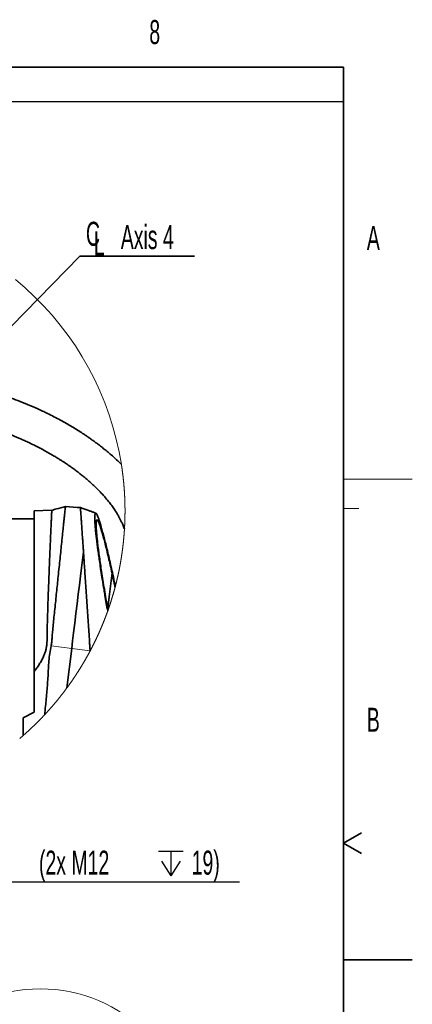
# Model space of a CAD drawing. Header units: millimetres. Extents: x 0 to 12115, y 0 to 8400.
# Tile 123 of 123: x 10777 to 11920, y 5471 to 8338. Entities that reach past the tile are written whole.
import ezdxf

# ---------------------------------------------------------------- set-up
doc = ezdxf.new("R2010")
doc.units = ezdxf.units.MM
doc.header["$LTSCALE"] = 20
doc.layers.add('SVART_TEXT', color=7, linetype='Continuous')
doc.styles.add('SLDTEXTSTYLE0', font='TXT', dxfattribs={"width": 0.605})
doc.dimstyles.new('SLDDIMSTYLE10', dxfattribs={"dimtxt": 70, "dimasz": 70, "dimexe": 0, "dimexo": 0.0625, "dimgap": 17.5, "dimtad": 1, "dimdec": 1, "dimlfac": 0.5, "dimrnd": 1e-09, "dimzin": 12, "dimdsep": 46, "dimtxsty": 'SLDTEXTSTYLE0', "dimsah": 1, "dimcen": 0.09, "dimadec": 0, "dimazin": 3, "dimtfac": 1, "dimtofl": 0, "dimtmove": 0, "dimatfit": 3, "dimfxl": 1, "dimfrac": 2, "dimtolj": 1, "dimtzin": 12, "dimarcsym": 0})
doc.dimstyles.new('SLDDIMSTYLE6', dxfattribs={"dimtxt": 0.18, "dimasz": 70, "dimexe": 0, "dimexo": 0.0625, "dimgap": 0, "dimtad": 0, "dimtih": 1, "dimtoh": 1, "dimdec": 0, "dimrnd": 1e-09, "dimzin": 0, "dimdsep": 46, "dimtxsty": 'Standard', "dimsah": 1, "dimcen": 0.09, "dimadec": 0, "dimazin": 0, "dimtfac": 70, "dimtdec": 0, "dimtofl": 0, "dimtmove": 0, "dimatfit": 3, "dimfxl": 1, "dimfrac": 2, "dimtolj": 1, "dimtzin": 0, "dimarcsym": 0})

# ---------------------------------------------------------------- blocks, each defined once
blk = doc.blocks.new('SW_SYMBOL_HOLE_DEPTH')
at = {"layer": 'SVART_TEXT', "color": 0}
for p, q in [((0, 17500), (16000, 17500)), ((8000, 17500), (8000, 1500)), ((2000, 11100), (8000, 1500)), ((14000, 11100), (8000, 1500))]:
    blk.add_line(p, q, dxfattribs=at)
blk = doc.blocks.new('_D_74')
at = {"layer": 'SVART_TEXT'}
for p, q in [((10269.8, 6948.7), (10269.8, 5798)), ((10466.8, 6223.6), (10466.8, 5798)), ((10269.8, 5828), (10466.8, 5828)), ((10466.8, 5828), (11416.5, 5828))]:
    blk.add_line(p, q, dxfattribs=at)
for points in [[(10269.8, 5828), (10339.8, 5818), (10339.8, 5838)], [(10466.8, 5828), (10396.8, 5838), (10396.8, 5818)]]:
    blk.add_solid(points, dxfattribs=at)
at = {"layer": 'SVART_TEXT', "xscale": 0.0045117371, "yscale": 0.0045117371, "zscale": 0.0045117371}
blk.add_blockref('SW_SYMBOL_HOLE_DEPTH', (11180.9, 5838.1), dxfattribs=at)
at = {"layer": 'SVART_TEXT', "char_height": 70, "attachment_point": 1, "style": 'SLDTEXTSTYLE0'}
for s, insert in [('98,5', (10619.6, 5918.4)), ('(2x M12', (10833, 5918.4)), ('19)', (11277.6, 5918.4))]:
    blk.add_mtext(s, dxfattribs=dict(at, insert=insert))
blk = doc.blocks.new('SW_SYMBOL_MOD_CL')
at = {"layer": 'SVART_TEXT', "color": 0, "char_height": 15515, "attachment_point": 5, "style": 'SLDTEXTSTYLE0'}
for s, insert in [('C', (8000, 12000)), ('L', (12000, 6000))]:
    blk.add_mtext(s, dxfattribs=dict(at, insert=insert))
blk = doc.blocks.new('SW_NOTE_0_13')
at = {"layer": 'SVART_TEXT', "color": 0}
for p, q in [((0, 0), (333.3, 0)), ((333.3, 0), (0, 0)), ((0, 0), (333.3, 0)), ((333.3, 0), (0, 0)), ((0, 0), (333.3, 0)), ((333.3, 0), (0, 0))]:
    blk.add_line(p, q, dxfattribs=at)
at = {"layer": 'SVART_TEXT', "color": 0, "xscale": 0.0045117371, "yscale": 0.0045117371, "zscale": 0.0045117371}
blk.add_blockref('SW_SYMBOL_MOD_CL', (1.9, 10.6), dxfattribs=at)
at = {"layer": 'SVART_TEXT', "color": 0, "insert": (119, 90.7), "char_height": 70, "attachment_point": 1, "style": 'SLDTEXTSTYLE0'}
blk.add_mtext('Axis 4', dxfattribs=at)

msp = doc.modelspace()

# ---------------------------------------------------------------- linework, layer by layer
at = {"color": 7, "linetype": 'Continuous', "lineweight": 35}
for p, q in [((11720, 8200), (400, 8200)), ((11720, 8200), (11720, 200)), ((10818.829399, 6884.659733), (10743.829411, 6884.659733)), ((10870.263618, 6909.455861), (10818.829399, 6907.659734)), ((10818.829399, 6440.372313), (10818.829399, 6907.659734)), ((10962.577087, 6787.775005), (10962.578458, 6787.785853)), ((11033.051175, 6622.59909), (11033.84344, 6618.18179)), ((10914.212269, 6392.219628), (10928.208691, 6506.690229)), ((10818.829399, 6440.372313), (10818.829399, 6321.904982)), ((10818.829399, 6321.904982), (10786.829394, 6305.463518)), ((10786.829394, 6305.463518), (10786.829394, 6253.500189)), ((11720, 5940), (11771.961524, 5970)), ((11720, 5940), (11771.961524, 5910)), ((11720, 5600), (11920, 5600))]:
    msp.add_line(p, q, dxfattribs=at)
at = {"color": 7, "linetype": 'Continuous', "lineweight": 25}
msp.add_line((8760, 8100), (11720, 8100), dxfattribs=at)
at = {"color": 7, "linetype": 'Continuous', "lineweight": 18}
for p, q in [((11720, 7000), (11920, 7000)), ((11720, 6915), (11764, 6915))]:
    msp.add_line(p, q, dxfattribs=at)
at = {"color": 8, "linetype": 'Continuous', "lineweight": 18}
for p, q in [((10928.208691, 6506.690229), (10868.319136, 6514.41368)), ((10982.197148, 6500.449742), (10928.208691, 6506.690229))]:
    msp.add_line(p, q, dxfattribs=at)
at = {"color": 7, "linetype": 'Continuous', "lineweight": 18, "flags": 128}
for points in [[(11083.489996, 6907.370294), (11083.490175, 6907.881821), (11083.489758, 6908.716167), (11083.488566, 6909.550394), (11083.486599, 6910.38474), (11083.483797, 6911.218966), (11083.480161, 6912.053312), (11083.475751, 6912.887539), (11083.470565, 6913.721884), (11083.464545, 6914.556111), (11083.45775, 6915.390338), (11083.45018, 6916.224683), (11083.441776, 6917.05891), (11083.432597, 6917.893137), (11083.422583, 6918.727363), (11083.411795, 6919.56159), (11083.400172, 6920.395817), (11083.387774, 6921.230043), (11083.374602, 6922.064151), (11083.360594, 6922.898377), (11083.345753, 6923.732485), (11083.330196, 6924.566711), (11083.313805, 6925.400819), (11083.296579, 6926.234926), (11083.278578, 6927.069033), (11083.259803, 6927.903141), (11083.240193, 6928.737129), (11083.219808, 6929.571236), (11083.198589, 6930.405225), (11083.176595, 6931.239213), (11083.153766, 6932.073201), (11083.130222, 6932.907189), (11083.105785, 6933.741058), (11083.080631, 6934.575046), (11083.054584, 6935.408915), (11083.027822, 6936.242784), (11083.000225, 6937.076653), (11082.971853, 6937.910403), (11082.942647, 6938.744153), (11082.912666, 6939.578022), (11082.88185, 6940.411652), (11082.850259, 6941.245402), (11082.817835, 6942.079033), (11082.784694, 6942.912663), (11082.75066, 6943.746294), (11082.715911, 6944.579805), (11082.680327, 6945.413436), (11082.643908, 6946.246828), (11082.606715, 6947.080339), (11082.568747, 6947.913731), (11082.529944, 6948.747123), (11082.490367, 6949.580516), (11082.449955, 6950.413789), (11082.408768, 6951.247061), (11082.366806, 6952.080334), (11082.32401, 6952.913488), (11082.280439, 6953.746642), (11082.236093, 6954.579796), (11082.190913, 6955.41283), (11082.144898, 6956.245865), (11082.098168, 6957.078899), (11082.050544, 6957.911814), (11082.002205, 6958.74473), (11081.953031, 6959.577526), (11081.903082, 6960.410322), (11081.852299, 6961.243118), (11081.800741, 6962.075795), (11081.748348, 6962.908472), (11081.695181, 6963.741029), (11081.641239, 6964.573587), (11081.586462, 6965.406026), (11081.530911, 6966.238464), (11081.474525, 6967.070903), (11081.417423, 6967.903222), (11081.359428, 6968.735541), (11081.300718, 6969.567741), (11081.241172, 6970.399941), (11081.180793, 6971.232022), (11081.119639, 6972.064103), (11081.057709, 6972.896064), (11080.994946, 6973.728026), (11080.931407, 6974.559869), (11080.867094, 6975.391711), (11080.801946, 6976.223434), (11080.736023, 6977.055038), (11080.669326, 6977.886761), (11080.601793, 6978.718246), (11080.533427, 6979.549731), (11080.464345, 6980.381216), (11080.394429, 6981.212581), (11080.323678, 6982.043828), (11080.252212, 6982.875074), (11080.179852, 6983.706201), (11080.106777, 6984.537328), (11080.032867, 6985.368336), (11079.958182, 6986.199225), (11079.882663, 6987.030114), (11079.806369, 6987.860883), (11079.729301, 6988.691653), (11079.651397, 6989.522303), (11079.572719, 6990.352834), (11079.493266, 6991.183366), (11079.412979, 6992.013777), (11079.331916, 6992.84407), (11079.25002, 6993.674363), (11079.167348, 6994.504536), (11079.083902, 6995.33471), (11078.999621, 6996.164764), (11078.914565, 6996.994699), (11078.828734, 6997.824515), (11078.742069, 6998.654331), (11078.654689, 6999.484028), (11078.566414, 7000.313605), (11078.477365, 7001.143182), (11078.387541, 7001.972641), (11078.296941, 7002.80198), (11078.205508, 7003.6312), (11078.1133, 7004.460419), (11078.020316, 7005.28952), (11077.926499, 7006.118501), (11077.831906, 7006.947364), (11077.736539, 7007.776226), (11077.640337, 7008.604969), (11077.54336, 7009.433593), (11077.445608, 7010.262097), (11077.347022, 7011.090602), (11077.247661, 7011.918987), (11077.147466, 7012.747253), (11077.046555, 7013.5754), (11076.94481, 7014.403428), (11076.84223, 7015.231336), (11076.738936, 7016.059245), (11076.634806, 7016.887034), (11076.529902, 7017.714704), (11076.424164, 7018.542255), (11076.31765, 7019.369687), (11076.210362, 7020.197118), (11076.102239, 7021.024312), (11075.993341, 7021.851505), (11075.883669, 7022.678579), (11075.773221, 7023.505534), (11075.661939, 7024.33237), (11075.549883, 7025.159086), (11075.437051, 7025.985683), (11075.323385, 7026.81228), (11075.208944, 7027.638639), (11075.093728, 7028.464879), (11074.977678, 7029.291118), (11074.860853, 7030.117239), (11074.743253, 7030.943121), (11074.624878, 7031.769003), (11074.505669, 7032.594765), (11074.385685, 7033.420409), (11074.264926, 7034.245814), (11074.143332, 7035.071219), (11074.021023, 7035.896624), (11073.89788, 7036.721791), (11073.773903, 7037.546719), (11073.64921, 7038.371648), (11073.523682, 7039.196337), (11073.39732, 7040.021027), (11073.270243, 7040.845717), (11073.142332, 7041.670169), (11073.013645, 7042.494382), (11072.92543, 7043.056573), (11066.34019, 7079.779471), (11058.186632, 7116.186227), (11048.479837, 7152.209843), (11037.237567, 7187.78428), (11024.480563, 7222.844208), (11010.232192, 7257.32478), (10994.518739, 7291.162814), (10977.369052, 7324.296321), (10958.814722, 7356.663789), (10938.889784, 7388.206328), (10917.630893, 7418.865527), (10895.077211, 7448.585356), (10871.270162, 7477.310742), (10846.253437, 7504.989232), (10820.073199, 7531.569804), (10792.777461, 7557.003344), (10764.416468, 7581.2436)], [(10776.812774, 6244.856919), (10777.448308, 6245.397414), (10778.083277, 6245.938624), (10778.717768, 6246.480311), (10779.351723, 6247.022713), (10779.985142, 6247.565592), (10780.618083, 6248.109187), (10781.250459, 6248.653377), (10781.882328, 6249.198164), (10782.51369, 6249.743546), (10783.144516, 6250.289525), (10783.774805, 6250.836099), (10784.404588, 6251.383389), (10785.033834, 6251.931156), (10785.662544, 6252.479519), (10786.290747, 6253.028597), (10786.829394, 6253.500189), (10787.456614, 6254.05022), (10788.083297, 6254.600967), (10788.709474, 6255.15231), (10789.335114, 6255.704249), (10789.960217, 6256.256784), (10790.584785, 6256.809915), (10791.208845, 6257.363642), (10791.83234, 6257.917966), (10792.455327, 6258.472885), (10793.077779, 6259.0284), (10793.699694, 6259.584511), (10794.321072, 6260.141219), (10794.941914, 6260.698522), (10795.562249, 6261.256422), (10796.182018, 6261.814917), (10796.801251, 6262.374009), (10797.419977, 6262.933696), (10798.038137, 6263.49398), (10798.65576, 6264.05486), (10799.272847, 6264.616336), (10799.889427, 6265.178407), (10800.505441, 6265.741075), (10801.120919, 6266.30422), (10801.73583, 6266.86808), (10802.350235, 6267.432536), (10802.964103, 6267.997469), (10803.577405, 6268.563117), (10804.190171, 6269.129242), (10804.8024, 6269.696082), (10805.414063, 6270.263399), (10806.025219, 6270.831312), (10806.635809, 6271.399821), (10807.245862, 6271.968926), (10807.85535, 6272.538627), (10808.464301, 6273.108925), (10809.072715, 6273.679818), (10809.680563, 6274.251307), (10810.287875, 6274.823273), (10810.89465, 6275.395955), (10811.500859, 6275.969113), (10812.106532, 6276.542867), (10812.711638, 6277.117218), (10813.316208, 6277.692164), (10813.920212, 6278.267707), (10814.523679, 6278.843726), (10815.12658, 6279.42046), (10815.728915, 6279.997672), (10816.330713, 6280.575479), (10816.931975, 6281.153883), (10817.53267, 6281.732882), (10818.1328, 6282.312478), (10818.732363, 6282.89255), (10819.33139, 6283.473338), (10819.92985, 6284.054602), (10820.527774, 6284.636463), (10821.125102, 6285.2188), (10821.721893, 6285.801853), (10822.318119, 6286.385382), (10822.913808, 6286.969508), (10823.5089, 6287.554229), (10824.103457, 6288.139547), (10824.697447, 6288.725461), (10825.290871, 6289.311851), (10825.883728, 6289.898838), (10826.47602, 6290.48642), (10827.067774, 6291.07448), (10827.658933, 6291.663254), (10828.249556, 6292.252506), (10828.839582, 6292.842234), (10829.429072, 6293.432678), (10830.017966, 6294.023598), (10830.606323, 6294.615115), (10831.194085, 6295.207227), (10831.78131, 6295.799936), (10832.367939, 6296.393121), (10832.954031, 6296.986903), (10833.539528, 6297.581161), (10834.124428, 6298.176135), (10834.708792, 6298.771585), (10835.29256, 6299.367632), (10835.875791, 6299.964155), (10836.458427, 6300.561274), (10837.040526, 6301.15899), (10837.622029, 6301.757301), (10838.202935, 6302.356089), (10838.783306, 6302.955474), (10839.36308, 6303.555335), (10839.942259, 6304.155792), (10840.5209, 6304.756845), (10841.098946, 6305.358494), (10841.676396, 6305.960621), (10842.253309, 6306.563224), (10842.829567, 6307.166542), (10843.405348, 6307.770337), (10843.980473, 6308.374728), (10844.555062, 6308.979596), (10845.129055, 6309.58506), (10845.702451, 6310.191001), (10846.275312, 6310.797657), (10846.847576, 6311.40467), (10847.419244, 6312.012399), (10847.990316, 6312.620605), (10848.560792, 6313.229288), (10849.130732, 6313.838566), (10849.583608, 6314.323629), (10850.152475, 6314.933861), (10850.720805, 6315.54469), (10851.288479, 6316.156114), (10851.855558, 6316.768016), (10852.4221, 6317.380394), (10852.988046, 6317.993487), (10853.553396, 6318.606938), (10854.11815, 6319.221104), (10854.682308, 6319.835628), (10855.24593, 6320.450867), (10855.808896, 6321.066583), (10856.371266, 6321.682776), (10856.933099, 6322.299565), (10857.494336, 6322.916831), (10858.054918, 6323.534692), (10858.614963, 6324.15315), (10859.174412, 6324.772085), (10859.733266, 6325.391496), (10860.291523, 6326.011504), (10860.849184, 6326.632107), (10861.406249, 6327.253069), (10861.962658, 6327.874745), (10862.518531, 6328.496898), (10863.073808, 6329.119528), (10863.628489, 6329.742755), (10864.182573, 6330.366458), (10864.736062, 6330.990757), (10865.288955, 6331.615533), (10865.841192, 6332.240905), (10866.392893, 6332.866753), (10866.943997, 6333.493079), (10867.494446, 6334.120001), (10868.044299, 6334.747399), (10868.593615, 6335.375394), (10869.142276, 6336.003865), (10869.690341, 6336.632932), (10870.237809, 6337.262477), (10870.784682, 6337.892498), (10871.330899, 6338.523115), (10871.876579, 6339.154209), (10872.421604, 6339.785899), (10872.966093, 6340.418066), (10873.509926, 6341.050709), (10874.053162, 6341.683949), (10874.595743, 6342.317666), (10875.137788, 6342.951859), (10875.679177, 6343.586649), (10876.21997, 6344.221915), (10876.760167, 6344.857777), (10877.299708, 6345.494116), (10877.838713, 6346.130933), (10878.377062, 6346.768225), (10878.914815, 6347.406114), (10879.451913, 6348.04448), (10879.988474, 6348.683442), (10880.524379, 6349.32288), (10881.059629, 6349.962796), (10881.594342, 6350.603188), (10882.1284, 6351.244177), (10882.661861, 6351.885642), (10883.194667, 6352.527584), (10883.726877, 6353.170122), (10884.258491, 6353.813018), (10884.789509, 6354.456629), (10885.319871, 6355.100597), (10885.849577, 6355.745162), (10886.378747, 6356.390203), (10886.907262, 6357.035721), (10887.43512, 6357.681717), (10887.962443, 6358.328308), (10888.48905, 6358.975376), (10889.01512, 6359.622921), (10889.540535, 6360.270942), (10890.065294, 6360.91956), (10890.589458, 6361.568536), (10891.113025, 6362.218107), (10891.635936, 6362.868274), (10892.158252, 6363.518799), (10892.679912, 6364.169921), (10893.200976, 6364.821519), (10893.721384, 6365.473593), (10894.241196, 6366.126145), (10894.760352, 6366.779174), (10895.278913, 6367.432798), (10895.796817, 6368.08678), (10896.314126, 6368.741358), (10896.830779, 6369.396414), (10897.346836, 6370.051945), (10897.862238, 6370.708073), (10898.377043, 6371.364559), (10898.891193, 6372.02164), (10899.404687, 6372.679199), (10899.917585, 6373.337115), (10900.429827, 6373.995627), (10900.941473, 6374.654735), (10901.452464, 6375.314201), (10901.962799, 6375.974144), (10902.472538, 6376.634682), (10902.981621, 6377.295579), (10903.490108, 6377.957071), (10903.99794, 6378.618921), (10904.505116, 6379.281367), (10905.011636, 6379.94429), (10905.51756, 6380.60769), (10906.022888, 6381.271566), (10906.527501, 6381.935919), (10907.031518, 6382.60075), (10907.534879, 6383.266057), (10908.037645, 6383.93196), (10908.539694, 6384.598221), (10909.041148, 6385.264958), (10909.542006, 6385.932292), (10910.042149, 6386.599983), (10910.541695, 6387.268151), (10911.040586, 6387.936915), (10911.538821, 6388.606037), (10912.036461, 6389.275755), (10912.533444, 6389.94583), (10913.029772, 6390.616382), (10913.525444, 6391.287531), (10914.020461, 6391.959037), (10914.212269, 6392.219628), (10914.706451, 6392.891849), (10915.199917, 6393.564547), (10915.692788, 6394.237722), (10916.185003, 6394.911374), (10916.676563, 6395.585383), (10917.167467, 6396.259988), (10917.657715, 6396.935071), (10918.147367, 6397.610511), (10918.636304, 6398.286546), (10919.124645, 6398.96294), (10919.61233, 6399.639929), (10920.09936, 6400.317277), (10920.585734, 6400.995101), (10921.071452, 6401.673402), (10921.556514, 6402.352179), (10922.040981, 6403.031434), (10922.524732, 6403.711165), (10923.007828, 6404.391373), (10923.490328, 6405.072058), (10923.972112, 6405.753101), (10924.4533, 6406.434621), (10924.933833, 6407.116736), (10925.41365, 6407.799209), (10925.892872, 6408.482159), (10926.371437, 6409.165467), (10926.849288, 6409.849371), (10927.326542, 6410.533751), (10927.803081, 6411.218489), (10928.279024, 6411.903704), (10928.754312, 6412.589396), (10929.228884, 6413.275565), (10929.70286, 6413.962091), (10930.176121, 6414.649213), (10930.648786, 6415.336693), (10931.120735, 6416.02465), (10931.592029, 6416.713084), (10932.062668, 6417.401994), (10932.53265, 6418.091263), (10933.001977, 6418.781007), (10933.470648, 6419.471229), (10933.938664, 6420.161928), (10934.406024, 6420.852984), (10934.872669, 6421.544636), (10935.338718, 6422.236646), (10935.804051, 6422.929014), (10936.268729, 6423.621978), (10936.732751, 6424.315299), (10937.196118, 6425.009097), (10937.658828, 6425.703372), (10938.120824, 6426.398004), (10938.582224, 6427.093114), (10939.042908, 6427.7887), (10939.502937, 6428.484644), (10939.96225, 6429.181184), (10940.420967, 6429.877962), (10940.878969, 6430.575336), (10941.336316, 6431.273068), (10941.793007, 6431.971277), (10942.249042, 6432.669963), (10942.704362, 6433.369006), (10943.159085, 6434.068526), (10943.613034, 6434.768523), (10944.066387, 6435.468877), (10944.519025, 6436.169709), (10944.971007, 6436.870898), (10945.422333, 6437.572564), (10945.873004, 6438.274707), (10946.32296, 6438.977326), (10946.772259, 6439.680303), (10947.220844, 6440.383638), (10947.668832, 6441.08745), (10948.116106, 6441.791738), (10948.562664, 6442.496504), (10949.008566, 6443.201626), (10949.453813, 6443.907107), (10949.898404, 6444.613184), (10950.34228, 6445.319499), (10950.7855, 6446.02641), (10951.228005, 6446.733559), (10951.669913, 6447.441305), (10952.111047, 6448.149408), (10952.551585, 6448.857869), (10952.991348, 6449.566926), (10953.430515, 6450.276221), (10953.868967, 6450.985993), (10954.306763, 6451.696242), (10954.743844, 6452.406849), (10955.180269, 6453.117932), (10955.615979, 6453.829373), (10956.051034, 6454.541291), (10956.485373, 6455.253566), (10956.919056, 6455.966319), (10957.352084, 6456.679429), (10957.784396, 6457.393016), (10958.215994, 6458.10696), (10958.646935, 6458.821262), (10959.077221, 6459.536041), (10959.506792, 6460.251297), (10959.935707, 6460.96691), (10960.363907, 6461.682881), (10960.791391, 6462.399329), (10961.21822, 6463.116254), (10961.644334, 6463.833417), (10962.069791, 6464.551057), (10962.494594, 6465.269173), (10962.918681, 6465.987648), (10963.342053, 6466.70648), (10963.764709, 6467.425789), (10964.18677, 6468.145455), (10964.608055, 6468.865598), (10965.028685, 6469.586099), (10965.4486, 6470.306958), (10965.867859, 6471.028293), (10966.286403, 6471.749986), (10966.704291, 6472.472156), (10967.121464, 6473.194684), (10967.537922, 6473.917569), (10967.953664, 6474.640812), (10968.368751, 6475.364531), (10968.783182, 6476.088608), (10969.196838, 6476.813163), (10969.609839, 6477.538074), (10970.022184, 6478.263344), (10970.433813, 6478.98897), (10970.844728, 6479.715074), (10971.254927, 6480.441536), (10971.66447, 6481.168474), (10972.073239, 6481.895651), (10972.481412, 6482.623304), (10972.888809, 6483.351434), (10973.295551, 6484.079803), (10973.701578, 6484.808649), (10974.106949, 6485.537852), (10974.511546, 6486.267413), (10974.915486, 6486.997451), (10975.318712, 6487.727846), (10975.721282, 6488.458599), (10976.123077, 6489.189709), (10976.524216, 6489.921297), (10976.92464, 6490.653242), (10977.324349, 6491.385544), (10977.723402, 6492.118205), (10978.12174, 6492.851223), (10978.519362, 6493.584717), (10978.916269, 6494.318451), (10979.312462, 6495.052661), (10979.707998, 6495.787348), (10980.10276, 6496.522273), (10980.496865, 6497.257556), (10980.890256, 6497.993315), (10981.282991, 6498.729433), (10981.674951, 6499.465908), (10982.066196, 6500.20274), (10982.197148, 6500.449742), (10982.587498, 6501.187051), (10982.977134, 6501.924838), (10983.365995, 6502.662862), (10983.754259, 6503.401364), (10984.141749, 6504.140223), (10984.528524, 6504.87944), (10984.914583, 6505.619014), (10985.299987, 6506.358947), (10985.684615, 6507.099236), (10986.068588, 6507.840003), (10986.451846, 6508.581008), (10986.834389, 6509.322489), (10987.216216, 6510.06421), (10987.597328, 6510.806407), (10987.977725, 6511.548961), (10988.357407, 6512.291874), (10988.736373, 6513.035024), (10989.114624, 6513.778652), (10989.49216, 6514.522637), (10989.868981, 6515.26698), (10990.245145, 6516.01168), (10990.620536, 6516.756738), (10990.99521, 6517.502154), (10991.36917, 6518.247927), (10991.742474, 6518.994058), (10992.115003, 6519.740547), (10992.486817, 6520.487393), (10992.857915, 6521.234597), (10993.228358, 6521.982278), (10993.598026, 6522.730197), (10993.966979, 6523.478354), (10994.335216, 6524.226988), (10994.702738, 6524.97598), (10995.069545, 6525.72533), (10995.435637, 6526.475037), (10995.801014, 6527.225102), (10996.165675, 6527.975405), (10996.529621, 6528.726186), (10996.892792, 6529.477204), (10997.255307, 6530.228699), (10997.617048, 6530.980433), (10997.978133, 6531.732644), (10998.338443, 6532.485093), (10998.698038, 6533.237899), (10999.056917, 6533.991064), (10999.415082, 6534.744586), (10999.772531, 6535.498346), (11000.129265, 6536.252583), (11000.485223, 6537.007059), (11000.840527, 6537.762011), (11001.195055, 6538.517202), (11001.548868, 6539.272751), (11001.901966, 6540.028657), (11002.254349, 6540.784801), (11002.605957, 6541.541423), (11002.956909, 6542.298282), (11003.307086, 6543.0555), (11003.656548, 6543.813075), (11004.005295, 6544.571007), (11004.353326, 6545.329298), (11004.700583, 6546.087826), (11005.047184, 6546.846713), (11005.39301, 6547.605957), (11005.738121, 6548.365558), (11006.082457, 6549.125518), (11006.426138, 6549.885715), (11006.769043, 6550.64627), (11007.111233, 6551.407183), (11007.452649, 6552.168335), (11007.793409, 6552.929963), (11008.133393, 6553.691829), (11008.472663, 6554.453934), (11008.811217, 6555.216516), (11009.148997, 6555.979336), (11009.486061, 6556.742514), (11009.82241, 6557.50605), (11010.158044, 6558.269824), (11010.492903, 6559.033955), (11010.827047, 6559.798444), (11011.160475, 6560.563172), (11011.493128, 6561.328257), (11011.825067, 6562.0937), (11012.15629, 6562.859381), (11012.486738, 6563.625539), (11012.816471, 6564.391817), (11013.145488, 6565.158571), (11013.473731, 6565.925564), (11013.801318, 6566.692795), (11014.128071, 6567.460502), (11014.454168, 6568.228449), (11014.77949, 6568.996633), (11015.104037, 6569.765176), (11015.427929, 6570.534075), (11015.751046, 6571.303333), (11016.073388, 6572.07271), (11016.395014, 6572.842563), (11016.715926, 6573.612655), (11017.036062, 6574.383105), (11017.355484, 6575.153793), (11017.67419, 6575.924839), (11017.992121, 6576.696242), (11018.309337, 6577.467765), (11018.625778, 6578.239764), (11018.941504, 6579.012002), (11019.256514, 6579.784597), (11019.57075, 6580.557431), (11019.88427, 6581.330622), (11020.197016, 6582.104052), (11020.509046, 6582.877721), (11020.820302, 6583.651866), (11021.130842, 6584.42613), (11021.440607, 6585.200752), (11021.749657, 6585.975732), (11022.057933, 6586.75095), (11022.365493, 6587.526525), (11022.672337, 6588.302339), (11022.978407, 6589.078511), (11023.283762, 6589.854921), (11023.588341, 6590.63157), (11023.892146, 6591.408576), (11024.195236, 6592.185939), (11024.49761, 6592.963422), (11024.79921, 6593.741382), (11025.100034, 6594.519461), (11025.400144, 6595.297898), (11025.699538, 6596.076692), (11025.998157, 6596.855725), (11026.296002, 6597.634996), (11026.593131, 6598.414625), (11026.889485, 6599.194492), (11027.185124, 6599.974598), (11027.479988, 6600.755061), (11027.774137, 6601.535762), (11028.067511, 6602.316822), (11028.36011, 6603.098119), (11028.651994, 6603.879656), (11028.943163, 6604.661549), (11029.233557, 6605.443681), (11029.523176, 6606.226052), (11029.81202, 6607.00878), (11030.100149, 6607.791747), (11030.387562, 6608.574952), (11030.674201, 6609.358395), (11030.960065, 6610.142196), (11031.245154, 6610.926236), (11031.529528, 6611.710633), (11031.813186, 6612.495269), (11032.09607, 6613.280142), (11032.378179, 6614.065255), (11032.659513, 6614.850606), (11032.940131, 6615.636314), (11033.022803, 6615.868295), (11033.302468, 6616.654361), (11033.581299, 6617.440666), (11033.84344, 6618.18179), (11034.12084, 6618.968571), (11034.397525, 6619.75571), (11034.673434, 6620.543088), (11034.948569, 6621.330703), (11035.22293, 6622.118558), (11035.496575, 6622.90665), (11035.769445, 6623.6951), (11036.041599, 6624.483789), (11036.312979, 6625.272716), (11036.583584, 6626.061882), (11036.853415, 6626.851286), (11037.12253, 6627.641047), (11037.39087, 6628.430928), (11037.658495, 6629.221166), (11037.925285, 6630.011643), (11038.19136, 6630.802358), (11038.45666, 6631.593431), (11038.721245, 6632.384623), (11038.985056, 6633.176054), (11039.248091, 6633.967842), (11039.510351, 6634.759868), (11039.771837, 6635.552133), (11040.032607, 6636.344637), (11040.292603, 6637.137378), (11040.551823, 6637.930359), (11040.810329, 6638.723577), (11041.068, 6639.517034), (11041.324955, 6640.310849), (11041.581196, 6641.104783), (11041.836601, 6641.899074), (11042.091292, 6642.693485), (11042.345208, 6643.488253), (11042.598349, 6644.283141), (11042.850715, 6645.078386), (11043.102306, 6645.87387), (11043.353182, 6646.669472), (11043.603283, 6647.465433), (11043.852609, 6648.261632), (11044.101161, 6649.05795), (11044.348997, 6649.854625), (11044.595998, 6650.65154), (11044.842285, 6651.448692), (11045.087796, 6652.245964), (11045.332533, 6653.043593), (11045.576554, 6653.841342), (11045.819741, 6654.639448), (11046.062213, 6655.437792), (11046.30391, 6656.236256), (11046.544772, 6657.034959), (11046.784979, 6657.834018), (11047.024351, 6658.633197), (11047.262949, 6659.432615), (11047.500831, 6660.232271), (11047.737878, 6661.032165), (11047.974211, 6661.832298), (11048.209768, 6662.632669), (11048.444551, 6663.433279), (11048.678559, 6664.234008), (11048.911792, 6665.035094), (11049.14431, 6665.8363), (11049.375993, 6666.637744), (11049.606961, 6667.439545), (11049.837154, 6668.241347), (11050.066513, 6669.043506), (11050.295156, 6669.845904), (11050.523025, 6670.648421), (11050.750118, 6671.451296), (11050.976437, 6672.254289), (11051.202041, 6673.057522), (11051.42681, 6673.860873), (11051.650804, 6674.664582), (11051.874083, 6675.46841), (11052.096528, 6676.272477), (11052.318257, 6677.076782), (11052.539211, 6677.881325), (11052.759331, 6678.686107), (11052.978736, 6679.491008), (11053.197366, 6680.296148), (11053.415221, 6681.101526), (11053.632241, 6681.907023), (11053.848547, 6682.712759), (11054.064077, 6683.518733), (11054.278833, 6684.324945), (11054.492813, 6685.131396), (11054.56869, 6685.418094), (11054.781657, 6686.224664), (11054.99379, 6687.031592), (11055.205208, 6687.838639), (11055.270356, 6688.088025), (11055.480701, 6688.89531), (11055.69033, 6689.702834), (11055.899125, 6690.510596), (11056.107205, 6691.318597), (11056.31445, 6692.126716), (11056.520921, 6692.935075), (11056.726676, 6693.743552), (11056.931597, 6694.552268), (11057.135802, 6695.361222), (11057.339173, 6696.170295), (11057.541829, 6696.979607), (11057.743651, 6697.789158), (11057.944757, 6698.598827), (11058.145028, 6699.408735), (11058.344525, 6700.218881), (11058.543247, 6701.029147), (11058.741254, 6701.839532), (11058.938426, 6702.650274), (11059.134823, 6703.461016), (11059.330445, 6704.272116), (11059.525293, 6705.083336), (11059.719366, 6705.894674), (11059.912664, 6706.70637), (11060.105187, 6707.518066), (11060.296935, 6708.33012), (11060.487908, 6709.142173), (11060.678047, 6709.954585), (11060.86747, 6710.766996), (11061.056119, 6711.579765), (11061.243933, 6712.392653), (11061.431032, 6713.205661), (11061.617297, 6714.018906), (11061.802787, 6714.832271), (11061.987501, 6715.645875), (11062.171441, 6716.459597), (11062.354606, 6717.273558), (11062.536997, 6718.087639), (11062.718612, 6718.901957), (11062.899452, 6719.716395), (11063.079458, 6720.531071), (11063.258749, 6721.345867), (11063.437205, 6722.160901), (11063.614887, 6722.976054), (11063.791794, 6723.791326), (11063.967985, 6724.606837), (11064.143282, 6725.422467), (11064.317864, 6726.238335), (11064.491671, 6727.054323), (11064.664644, 6727.87043), (11064.836901, 6728.686775), (11065.008324, 6729.503239), (11065.178972, 6730.319942), (11065.348846, 6731.136764), (11065.517944, 6731.953705), (11065.686268, 6732.770885), (11065.853757, 6733.588184), (11066.02053, 6734.405602), (11066.18647, 6735.223259), (11066.351634, 6736.041034), (11066.516024, 6736.858929), (11066.679639, 6737.677063), (11066.842419, 6738.495315), (11067.004484, 6739.313687), (11067.165714, 6740.132297), (11067.32617, 6740.951027), (11067.485851, 6741.769875), (11067.644757, 6742.588843), (11067.802828, 6743.408049), (11067.960185, 6744.227375), (11068.116707, 6745.046819), (11068.272453, 6745.866502), (11068.427426, 6746.686305), (11068.581563, 6747.506226), (11068.734986, 6748.326267), (11068.887573, 6749.146427), (11069.039386, 6749.966825), (11069.190425, 6750.787343), (11069.340688, 6751.607979), (11069.490117, 6752.428855), (11069.638771, 6753.24973), (11069.78665, 6754.070843), (11069.933754, 6754.892076), (11070.080084, 6755.713428), (11070.225578, 6756.534899), (11070.370358, 6757.356609), (11070.514303, 6758.178319), (11070.657414, 6759.000267), (11070.79981, 6759.822334), (11070.941371, 6760.64452), (11071.082157, 6761.466826), (11071.222168, 6762.289251), (11071.361405, 6763.111914), (11071.499807, 6763.934578), (11071.637434, 6764.757479), (11071.774286, 6765.5805), (11071.910363, 6766.40364), (11072.045606, 6767.2269), (11072.180074, 6768.050278), (11072.313768, 6768.873776), (11072.446686, 6769.697393), (11072.57877, 6770.521129), (11072.710138, 6771.345104), (11072.840673, 6772.169079), (11072.970372, 6772.993172), (11073.099357, 6773.817505), (11073.227507, 6774.641837), (11073.354882, 6775.466407), (11073.481423, 6776.290978), (11073.607248, 6777.115787), (11073.732239, 6777.940596), (11073.856455, 6778.765644), (11073.979837, 6779.59081), (11074.102443, 6780.415977), (11074.224275, 6781.241382), (11074.345332, 6782.066787), (11074.465555, 6782.892431), (11074.585062, 6783.718075), (11074.703675, 6784.543956), (11074.821573, 6785.369838), (11074.938637, 6786.19584), (11075.054926, 6787.02196), (11075.170439, 6787.848319), (11075.285119, 6788.674678), (11075.399023, 6789.501156), (11075.512153, 6790.327753), (11075.624508, 6791.15435), (11075.736028, 6791.981186), (11075.846773, 6792.80814), (11075.956744, 6793.635095), (11076.06588, 6794.462289), (11076.174241, 6795.289482), (11076.281768, 6796.116794), (11076.38858, 6796.944226), (11076.494557, 6797.771777), (11076.599759, 6798.599447), (11076.704127, 6799.427117), (11076.807719, 6800.255026), (11076.910537, 6801.082934), (11077.012581, 6801.910962), (11077.113789, 6802.739109), (11077.214163, 6803.567256), (11077.313822, 6804.395641), (11077.412647, 6805.224026), (11077.510697, 6806.052531), (11077.607971, 6806.881155), (11077.704412, 6807.709898), (11077.800077, 6808.538641), (11077.894908, 6809.367503), (11077.988964, 6810.196484), (11078.082246, 6811.025585), (11078.174752, 6811.854685), (11078.266424, 6812.684025), (11078.357321, 6813.513244), (11078.447384, 6814.342703), (11078.536671, 6815.172161), (11078.625184, 6816.001738), (11078.712922, 6816.831435), (11078.799826, 6817.661251), (11078.885895, 6818.491067), (11078.971249, 6819.321002), (11079.055768, 6820.150937), (11079.139513, 6820.98111), (11079.222423, 6821.811165), (11079.304558, 6822.641457), (11079.385918, 6823.47175), (11079.466444, 6824.302162), (11079.546195, 6825.132693), (11079.625112, 6825.963224), (11079.703313, 6826.793874), (11079.78062, 6827.624525), (11079.857212, 6828.455294), (11079.93297, 6829.286183), (11080.007952, 6830.117072), (11080.082101, 6830.94808), (11080.155474, 6831.779088), (11080.228072, 6832.610215), (11080.299836, 6833.441461), (11080.370825, 6834.272708), (11080.44098, 6835.104073), (11080.51036, 6835.935439), (11080.578965, 6836.766924), (11080.646795, 6837.598408), (11080.713791, 6838.430012), (11080.779952, 6839.261736), (11080.845338, 6840.093459), (11080.909949, 6840.925182), (11080.973786, 6841.757024), (11081.036788, 6842.588986), (11081.099015, 6843.420948), (11081.160408, 6844.253029), (11081.221026, 6845.085109), (11081.28081, 6845.91719), (11081.339878, 6846.74939), (11081.398052, 6847.58171), (11081.455511, 6848.414029), (11081.512135, 6849.246348), (11081.567925, 6850.078787), (11081.623, 6850.911225), (11081.67718, 6851.743783), (11081.730646, 6852.57634), (11081.783277, 6853.409017), (11081.835133, 6854.241694), (11081.886154, 6855.074371), (11081.922513, 6855.675543), (11081.972164, 6856.50834), (11082.02098, 6857.341255), (11082.069081, 6858.17417), (11082.116347, 6859.007086), (11082.162779, 6859.84012), (11082.208496, 6860.673155), (11082.253319, 6861.506189), (11082.297426, 6862.339343), (11082.340699, 6863.172497), (11082.383138, 6864.005769), (11082.424802, 6864.838923), (11082.46569, 6865.672196), (11082.505804, 6866.505588), (11082.545024, 6867.33898), (11082.583529, 6868.172373), (11082.621199, 6869.005765), (11082.658094, 6869.839276), (11082.694155, 6870.672787), (11082.729441, 6871.506299), (11082.763952, 6872.339929), (11082.797629, 6873.17356), (11082.830471, 6874.00719), (11082.862598, 6874.840821), (11082.89383, 6875.674571), (11082.924348, 6876.508321), (11082.954031, 6877.34207), (11082.98288, 6878.17582), (11083.011013, 6879.009689), (11083.038253, 6879.843558), (11083.064777, 6880.677427), (11083.090466, 6881.511296), (11083.115321, 6882.345165), (11083.139402, 6883.179153), (11083.162707, 6884.013141), (11083.185178, 6884.84713), (11083.206874, 6885.681118), (11083.227795, 6886.515106), (11083.247882, 6887.349213), (11083.267134, 6888.183321), (11083.285612, 6889.017309), (11083.303314, 6889.851416), (11083.320242, 6890.685643), (11083.336335, 6891.51975), (11083.351594, 6892.353858), (11083.366078, 6893.188084), (11083.379787, 6894.022192), (11083.392662, 6894.856418), (11083.404761, 6895.690645), (11083.416027, 6896.524872), (11083.426517, 6897.359098), (11083.436233, 6898.193325), (11083.445114, 6899.027551), (11083.45322, 6899.861778), (11083.460492, 6900.696124), (11083.466989, 6901.53035), (11083.472651, 6902.364577), (11083.477598, 6903.198923), (11083.481651, 6904.033149), (11083.48493, 6904.867495), (11083.487433, 6905.701722), (11083.489162, 6906.536068), (11083.489996, 6907.370294)]]:
    msp.add_lwpolyline(points, dxfattribs=at)
at = {"color": 7, "linetype": 'Continuous', "lineweight": 35, "flags": 128}
for points in [[(10953.773063, 6917.356337), (10943.896037, 6918.042029), (10909.950298, 6920.398439)], [(10928.208691, 6506.690348), (10931.013387, 6529.628719), (10933.829409, 6552.659715), (10937.311751, 6581.140245), (10940.772635, 6609.445418), (10944.190663, 6637.400235), (10947.544855, 6664.832557), (10950.814527, 6691.573824), (10953.956705, 6717.272247), (10956.976694, 6741.971458), (10959.856015, 6765.520061), (10962.577087, 6787.775005)], [(11045.77176, 6726.635302), (11043.017489, 6704.109276), (11040.146273, 6680.626596), (11037.272912, 6657.12663), (11034.325284, 6633.019413), (11033.051234, 6622.599329)]]:
    msp.add_lwpolyline(points, dxfattribs=at)
at = {"color": 7, "linetype": 'Continuous', "lineweight": 18}
msp.add_circle((10836.942894, 5080.925345), 435.028039, dxfattribs=at)
at = {"color": 7, "linetype": 'Continuous', "lineweight": 35}
for points, knots in [([(11072.92543, 7043.056573), (11070.340742, 7045.627206), (11063.810594, 7052.121844), (11052.932894, 7062.217453), (11040.700876, 7073.06957), (11028.895093, 7083.022652), (11017.543362, 7092.194103), (11006.86977, 7100.476673), (10997.084144, 7107.79525), (10989.403001, 7113.369284), (10983.644432, 7117.458), (10979.647011, 7120.255117), (10976.648385, 7122.330078), (10974.368553, 7123.895402), (10972.061609, 7125.469079), (10969.058494, 7127.502618), (10964.935316, 7130.263608), (10956.996836, 7135.502675), (10945.003033, 7143.184103), (10929.333379, 7152.771762), (10912.637047, 7162.524826), (10895.111894, 7172.290229), (10876.697079, 7182.046812), (10854.30663, 7193.311022), (10828.589623, 7205.408702), (10799.79885, 7217.880502), (10772.129497, 7228.913775), (10745.887285, 7238.536448), (10726.142797, 7245.189363), (10712.578404, 7249.500195), (10704.711574, 7251.926331), (10697.561972, 7254.066832), (10692.107146, 7255.656544), (10688.470984, 7256.696642), (10686.298988, 7257.312242), (10684.119062, 7257.924842), (10681.154532, 7258.749995), (10676.392858, 7260.055318), (10669.571451, 7261.87785), (10660.560897, 7264.198376), (10649.562208, 7266.89598), (10636.626654, 7269.874019), (10621.816234, 7273.012588), (10605.204061, 7276.164325), (10586.877541, 7279.166776), (10566.944075, 7281.778656), (10547.773925, 7283.698423), (10535.245877, 7284.265213), (10529.893589, 7284.507359)], [0, 0, 0, 0, 0.0180587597, 0.0456249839, 0.0735064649, 0.0990634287, 0.1221160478, 0.1458012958, 0.1659901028, 0.1826510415, 0.1928169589, 0.2009781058, 0.2068212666, 0.2108822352, 0.2146785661, 0.2206559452, 0.2288499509, 0.2392617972, 0.2677762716, 0.2994049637, 0.3302626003, 0.363563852, 0.3987883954, 0.4334968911, 0.4877266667, 0.5395603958, 0.5889142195, 0.6352792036, 0.6780151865, 0.6921215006, 0.7057900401, 0.7187990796, 0.7290943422, 0.7339378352, 0.737535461, 0.7402784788, 0.7451557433, 0.7527803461, 0.7647385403, 0.7801347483, 0.798875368, 0.82084064, 0.845892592, 0.8738723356, 0.9046006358, 0.9378793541, 0.9734605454, 1, 1, 1, 1]), ([(10591.300112, 7176.912154), (10591.36554, 7176.901117), (10596.398217, 7176.052138), (10605.716933, 7174.155998), (10618.672579, 7171.400031), (10629.749756, 7168.810306), (10639.009001, 7166.513515), (10647.043558, 7164.422826), (10653.977528, 7162.546852), (10659.958491, 7160.873327), (10665.358626, 7159.323682), (10671.267471, 7157.586766), (10678.711414, 7155.333323), (10688.699253, 7152.199334), (10700.632377, 7148.278587), (10713.530336, 7143.818985), (10725.647065, 7139.430882), (10736.599891, 7135.300908), (10746.324299, 7131.50363), (10755.040853, 7127.995479), (10763.477989, 7124.508935), (10772.427517, 7120.709636), (10782.709261, 7116.212677), (10794.381611, 7110.93137), (10807.470168, 7104.776348), (10821.683891, 7097.807024), (10836.531673, 7090.190827), (10851.213253, 7082.299501), (10864.094514, 7075.05716), (10875.041645, 7068.664779), (10884.238269, 7063.125582), (10892.703407, 7057.877928), (10900.432857, 7052.954286), (10907.141302, 7048.573802), (10912.324714, 7045.115518), (10915.833645, 7042.739347), (10918.375292, 7041.002174), (10921.085636, 7039.135067), (10924.759709, 7036.57628), (10929.594091, 7033.156246), (10935.553914, 7028.855437), (10942.884452, 7023.433368), (10951.589037, 7016.790705), (10961.641909, 7008.816217), (10972.70982, 6999.626959), (10984.341999, 6989.440878), (10997.391221, 6977.309919), (11010.808912, 6963.855416), (11023.920931, 6949.469557), (11035.13109, 6936.026536), (11044.615187, 6923.59958), (11052.518731, 6912.285818), (11059.040229, 6902.092861), (11064.371669, 6893.019922), (11068.779739, 6884.872491), (11072.930135, 6876.624459), (11077.145524, 6867.420121), (11080.264242, 6860.214178), (11081.766568, 6856.102361), (11081.922513, 6855.675543)], [0, 0, 0, 0, 0.0003276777, 0.0252048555, 0.0469486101, 0.0657425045, 0.0813800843, 0.0940601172, 0.1067414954, 0.1168538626, 0.1247311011, 0.1344860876, 0.1472688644, 0.1631397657, 0.1861809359, 0.2092969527, 0.230533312, 0.2498201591, 0.2671032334, 0.2820874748, 0.2962214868, 0.3121866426, 0.330101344, 0.3516406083, 0.3754540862, 0.401526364, 0.4298147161, 0.4578583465, 0.483835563, 0.5027892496, 0.5204605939, 0.5368531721, 0.5519738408, 0.5657177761, 0.5764193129, 0.5827458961, 0.5866458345, 0.5916228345, 0.5989993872, 0.6087566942, 0.6208671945, 0.6352944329, 0.6537838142, 0.6749390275, 0.6986590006, 0.7248190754, 0.7512854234, 0.7866343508, 0.8186238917, 0.8473803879, 0.8730487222, 0.8958015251, 0.9155163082, 0.9327925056, 0.9477588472, 0.9612568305, 0.9783815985, 0.9977559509, 1, 1, 1, 1]), ([(10868.310791, 6514.414991), (10869.030021, 6518.059755), (10870.712535, 6526.586048), (10871.200084, 6540.279734), (10872.367078, 6557.331695), (10874.685205, 6576.473824), (10876.762083, 6598.711477), (10879.182137, 6621.932437), (10881.630138, 6646.067292), (10884.092146, 6670.069276), (10886.51713, 6693.667483), (10889.028139, 6718.114664), (10891.612954, 6743.180236), (10894.237874, 6768.630924), (10896.741894, 6792.851999), (10898.897286, 6813.699609), (10900.736043, 6831.453487), (10902.258772, 6846.179275), (10903.7253, 6860.300924), (10905.085179, 6873.447907), (10906.368254, 6885.805479), (10907.526908, 6896.967023), (10908.446316, 6905.857791), (10909.283127, 6913.882537), (10909.530003, 6916.279589), (10910.014672, 6920.944552), (10909.939961, 6920.221993), (10909.934145, 6920.165743)], [0, 0, 0, 0, 0.0272631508, 0.0637774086, 0.1004357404, 0.1529052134, 0.2054108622, 0.2645713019, 0.3244690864, 0.3836816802, 0.4418798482, 0.4987985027, 0.5642817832, 0.6270560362, 0.6868199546, 0.7432241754, 0.7810743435, 0.8179885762, 0.8520074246, 0.885439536, 0.9150085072, 0.9436640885, 0.9667282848, 0.9839688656, 0.9950751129, 0.9996166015, 1, 1, 1, 1]), ([(10909.896892, 6920.30486), (10901.170656, 6918.046847), (10887.885822, 6914.609245), (10874.739115, 6910.679776), (10870.227915, 6909.331406)], [0, 0, 0, 0, 0.6568570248, 1, 1, 1, 1]), ([(10962.578458, 6787.785853), (10962.313425, 6792.029555), (10961.743151, 6801.160767), (10960.65252, 6814.903149), (10959.738311, 6829.836495), (10958.671751, 6844.824032), (10957.626882, 6860.313899), (10956.63411, 6874.786954), (10955.804843, 6886.926668), (10955.200655, 6896.16234), (10954.753892, 6902.656178), (10954.336544, 6908.365055), (10954.042961, 6912.872686), (10953.823489, 6915.831923), (10953.759744, 6916.960121), (10953.753334, 6917.073573)], [0, 0, 0, 0, 0.098432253, 0.2117976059, 0.3191244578, 0.4447800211, 0.5596369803, 0.6785315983, 0.7806204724, 0.841327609, 0.8927953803, 0.9313087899, 0.9738405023, 0.9973693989, 1, 1, 1, 1]), ([(10998.547715, 6901.016439), (10997.582609, 6901.388405), (10995.279746, 6902.275962), (10991.637871, 6903.662576), (10987.626367, 6905.176412), (10983.620714, 6906.672672), (10979.61852, 6908.152378), (10974.951464, 6909.860208), (10969.613528, 6911.788802), (10963.595549, 6913.927777), (10958.337051, 6915.771267), (10955.080076, 6916.891709), (10953.838271, 6917.318906)], [0, 0, 0, 0, 0.0651987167, 0.1555722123, 0.245646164, 0.335475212, 0.4251137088, 0.5146198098, 0.6487470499, 0.7828838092, 0.917218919, 1, 1, 1, 1]), ([(10818.829399, 6440.372313), (10821.471959, 6443.714088), (10826.780771, 6450.427599), (10834.051809, 6461.08842), (10840.747661, 6472.267866), (10846.169605, 6483.116606), (10850.336113, 6493.535064), (10853.322478, 6503.409749), (10855.352331, 6513.686206), (10856.259806, 6524.012825), (10856.456578, 6534.219594), (10856.307098, 6547.579874), (10856.731757, 6565.882482), (10857.543087, 6589.09041), (10858.281322, 6614.742524), (10859.195186, 6641.502821), (10860.17325, 6669.191717), (10861.178553, 6696.692715), (10862.216896, 6723.471075), (10863.229, 6749.051799), (10864.224602, 6773.217829), (10865.179156, 6795.831334), (10866.085145, 6816.975003), (10866.938957, 6836.207677), (10867.695458, 6853.327255), (10868.379494, 6868.212045), (10868.958195, 6881.018884), (10869.448191, 6891.458919), (10869.8176, 6899.460478), (10870.073382, 6904.946145), (10870.217658, 6907.921829), (10870.268145, 6909.060045), (10870.273334, 6909.17703)], [0, 0, 0, 0, 0.0266985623, 0.0536364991, 0.080820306, 0.108332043, 0.1295608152, 0.1510838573, 0.1729064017, 0.1950948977, 0.2159674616, 0.2368792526, 0.2788422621, 0.330702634, 0.3824483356, 0.4397013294, 0.4985420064, 0.5561187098, 0.6122007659, 0.6665227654, 0.7165916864, 0.7638090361, 0.8083971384, 0.8492480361, 0.8844838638, 0.915812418, 0.942648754, 0.9648428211, 0.9813256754, 0.9928583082, 0.9992659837, 1, 1, 1, 1]), ([(11033.022803, 6615.868295), (11031.69167, 6623.425778), (11029.044227, 6638.456584), (11025.510052, 6659.080025), (11022.388912, 6677.642553), (11019.764736, 6693.551175), (11016.74975, 6712.178747), (11013.422078, 6733.288183), (11010.018182, 6755.730933), (11007.107935, 6775.728964), (11004.784253, 6792.390705), (11002.538634, 6809.275407), (11000.606904, 6824.711054), (10998.906399, 6839.547484), (10997.643099, 6851.683247), (10996.648457, 6862.66288), (10995.872563, 6872.980686), (10995.445926, 6882.278508), (10995.258529, 6890.275225), (10995.846657, 6895.999165), (10996.091726, 6899.67504), (10998.288215, 6901.692552), (11000.52071, 6899.213102), (11002.361371, 6895.81218), (11004.956227, 6889.863248), (11007.791997, 6881.992176), (11011.060517, 6871.940233), (11014.666426, 6859.820486), (11018.624936, 6845.619793), (11022.897113, 6829.432906), (11027.464236, 6811.326746), (11032.294915, 6791.402864), (11037.387437, 6769.66388), (11042.711416, 6746.215174), (11048.219808, 6721.195753), (11052.438122, 6701.655107), (11054.773824, 6690.466532), (11055.270356, 6688.088025)], [0, 0, 0, 0, 0.0451127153, 0.0897230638, 0.1230077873, 0.155769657, 0.1845101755, 0.2339404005, 0.2813994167, 0.3179543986, 0.3527424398, 0.3802975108, 0.418089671, 0.4441911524, 0.4680880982, 0.4898155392, 0.5090052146, 0.5288963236, 0.5445743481, 0.555890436, 0.5628102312, 0.5660052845, 0.5702188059, 0.5783510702, 0.5908276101, 0.6072907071, 0.6279447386, 0.6528009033, 0.6816767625, 0.7145886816, 0.7512222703, 0.7914494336, 0.8351097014, 0.8824797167, 0.9328068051, 0.9857158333, 1, 1, 1, 1]), ([(11045.768124, 6726.635898), (11044.036425, 6734.405633), (11040.661721, 6749.547154), (11035.541798, 6771.653383), (11030.569808, 6792.416007), (11025.849416, 6811.320891), (11021.439254, 6828.173443), (11017.38129, 6842.788096), (11013.64909, 6855.382119), (11010.305894, 6865.403662), (11007.570309, 6873.056807), (11005.031281, 6877.941713), (11003.56708, 6881.293161), (11000.738709, 6882.143624), (10999.818784, 6878.93347), (10999.320572, 6875.148388), (10999.163278, 6868.654023), (10999.414062, 6860.463791), (11000.053299, 6850.227836), (11001.080255, 6838.251475), (11002.505471, 6824.339613), (11004.313186, 6808.730653), (11006.501895, 6791.428106), (11009.04643, 6772.639401), (11011.955875, 6752.304683), (11015.313478, 6729.898235), (11019.133175, 6705.436602), (11023.433418, 6678.928395), (11028.080809, 6651.16727), (11031.3759, 6632.228458), (11033.051234, 6622.599329)], [0, 0, 0, 0, 0.05624545, 0.1096101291, 0.160328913, 0.207093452, 0.2472869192, 0.2834044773, 0.3142768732, 0.3400370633, 0.3581710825, 0.3713844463, 0.3793385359, 0.383158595, 0.3882846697, 0.3980586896, 0.4127626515, 0.4328165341, 0.4564897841, 0.4850235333, 0.5178109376, 0.5552754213, 0.5960536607, 0.6410358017, 0.6892419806, 0.7411945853, 0.8011198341, 0.8641739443, 0.9309414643, 1, 1, 1, 1]), ([(10982.197148, 6500.449742), (10981.685141, 6504.976332), (10980.658784, 6514.050228), (10980.078001, 6532.403186), (10978.383043, 6555.506263), (10976.552357, 6583.394296), (10974.634324, 6611.684713), (10972.669852, 6640.113559), (10970.70842, 6668.625307), (10968.804711, 6696.693151), (10967.129199, 6720.77441), (10965.830861, 6740.820527), (10964.649347, 6756.888646), (10963.70578, 6772.507902), (10962.949495, 6782.738455), (10962.577146, 6787.775363)], [0, 0, 0, 0, 0.04743136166, 0.09507978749, 0.19116271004, 0.28872453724, 0.38620156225, 0.48652632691, 0.58556019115, 0.68389642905, 0.77956710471, 0.83700899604, 0.89314363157, 0.94739036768, 1, 1, 1, 1]), ([(11054.56869, 6685.418094), (11053.569276, 6690.209493), (11050.700594, 6703.962547), (11047.714136, 6717.69056), (11045.768124, 6726.635898)], [0, 0, 0, 0, 0.3483879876, 1, 1, 1, 1]), ([(10849.583608, 6314.323629), (10850.424413, 6322.599112), (10852.748067, 6345.469296), (10856.040017, 6382.983763), (10858.955168, 6419.566614), (10860.451356, 6448.922), (10861.697755, 6470.940374), (10863.7517, 6492.901332), (10866.79821, 6507.250209), (10868.319136, 6514.41368)], [0, 0, 0, 0, 0.124084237, 0.3429200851, 0.5617692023, 0.6714876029, 0.7813541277, 0.8908441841, 1, 1, 1, 1])]:
    msp.add_open_spline(points, degree=3, knots=knots, dxfattribs=at)

# ---------------------------------------------------------------- block references
at = {"layer": 'SVART_TEXT'}
msp.add_blockref('SW_NOTE_0_13', (10952.222222, 7649.444444), dxfattribs=at)

# ---------------------------------------------------------------- texts
at = {"color": 7, "linetype": 'Continuous', "lineweight": 0, "char_height": 70, "attachment_point": 1, "style": 'SLDTEXTSTYLE0'}
for s, insert in [('8', (11154.263417, 8337.118832)), ('A', (11787.641106, 7737.826428)), ('B', (11787.666515, 6334.515871))]:
    msp.add_mtext(s, dxfattribs=dict(at, insert=insert))

# ---------------------------------------------------------------- dimensions: what is measured, and where the dimension line sits
at = {"layer": 'SVART_TEXT'}
dim = msp.add_linear_dim(base=(10466.829399, 5827.95071), p1=(10269.829399, 6952.659746), p2=(10466.829399, 6227.621464), text='<> (2x M12{\\fGDT;x}19)', dimstyle='SLDDIMSTYLE10', dxfattribs=at)
dim.commit()
dim.dimension.update_dxf_attribs({"geometry": '_D_74', "text_midpoint": (11018.088168, 5827.95071), "dimtype": 160})

# ---------------------------------------------------------------- leaders
msp.add_leader([(10269.829399, 6952.659746), (10952.222222, 7649.444444)], dimstyle='SLDDIMSTYLE6', dxfattribs=at)

doc.saveas('drawing.dxf')
